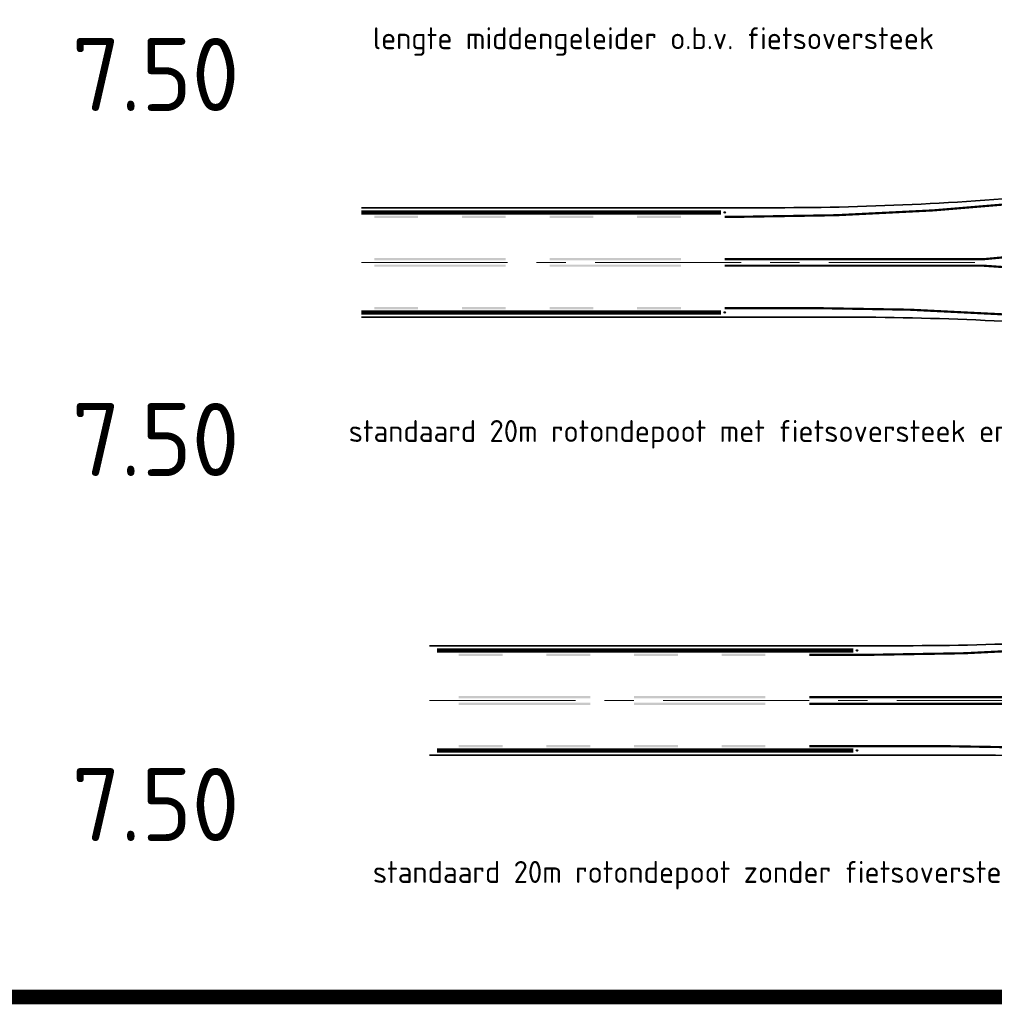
# Model space of a CAD drawing. Header units: metres. Extents: x -699 to 2316, y -1199 to 781.
# Tile 64 of 256: x 802 to 869, y -712 to -644. Entities that reach past the tile are written whole.
import ezdxf

# ---------------------------------------------------------------- set-up
doc = ezdxf.new("R2010")
doc.units = ezdxf.units.M
doc.linetypes.add('AM-AS', pattern=[16, 10, -2, 2, -2])
doc.linetypes.add('VW-1-1_STREEP', pattern=[2, 1, -1])
for name, color, linetype, lineweight in [('B-WE-AM-AS-G', 10, 'AM-AS', 18), ('N-WA-IE-MEUBILAIR_WEGMEUBILAIR-S', 7, 'Continuous', 25), ('N-WE-VH-KANTSTROOKVERRUWING-G', 251, 'VW-1-1_STREEP', 18), ('N-WE-VH-KANTVERHARDING-G', 210, 'Continuous', 35), ('N-WE-VW-MARKERING_LANGS_STREEP_DOORGETROKKEN_010-G', 7, 'Continuous', 13), ('N-WE-VW-MARKERING_LANGS_STREEP_DOORGETROKKEN_015-G', 7, 'Continuous', 13), ('N-WE-VW-MARKERING_PUNTSTUK-G', 7, 'Continuous', 35), ('X-XX-AL-T50', 130, 'Continuous', 50)]:
    doc.layers.add(name, color=color, linetype=linetype, lineweight=lineweight)
doc.layers.add('X-XX-AL-HULPLIJN-G', color=7, linetype='Continuous', lineweight=18, plot=False)
doc.styles.add('NLCS-ISO Standaard', font='NLCS-ISO.ttf')
doc.styles.add('NLCS-ISO-ANNOTATIEF-T50', font='NLCS-ISO.ttf', dxfattribs={"height": 5})

# ---------------------------------------------------------------- blocks, each defined once
blk = doc.blocks.new('SIE-WEG_GLASBOLREFLECTOR-SO')
for p, q in [((-0.3750000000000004, 0), (-0.199132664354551, 0)), ((-0.1411659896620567, 0.1408067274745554), (-0.2649110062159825, 0.2645517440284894)), ((-4.547473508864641e-16, 0.1999981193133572), (-4.547473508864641e-16, 0.375)), ((0.1422886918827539, 0.1414213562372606), (0.2654190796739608, 0.2645517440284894)), ((0.2008673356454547, 0), (0.3749999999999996, 0)), ((-0.2649110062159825, -0.2657783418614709), (-0.1405540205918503, -0.1414213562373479)), ((-4.547473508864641e-16, -0.375), (-4.547473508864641e-16, -0.1999981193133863)), ((0.2654190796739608, -0.2657783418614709), (0.1416740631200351, -0.1420333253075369))]:
    blk.add_line(p, q)
for centre, radius in [((-4.547473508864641e-16, 0), 0.375), ((0.000867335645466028, 0), 0.2)]:
    blk.add_circle(centre, radius)
blk = doc.blocks.new('glasbol')
at = {"layer": 'N-WA-IE-MEUBILAIR_WEGMEUBILAIR-S'}
blk.add_blockref('SIE-WEG_GLASBOLREFLECTOR-SO', (-0.0008673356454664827, 0), dxfattribs=at)
blk = doc.blocks.new('NLCS_Rotondepoot_7.5_R20 (4m) 2fo')
at = {"layer": 'B-WE-AM-AS-G'}
blk.add_lwpolyline([(-101.4325097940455, 0), (-1.164153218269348e-10, 0)], dxfattribs=at)
at = {"layer": 'N-WE-VH-KANTSTROOKVERRUWING-G', "ltscale": 0.7, "const_width": 0.3}
for points in [[(-76.8001217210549, 3.425000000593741), (-101.4325097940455, 3.425000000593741)], [(-76.8001217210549, -3.425000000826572), (-101.4325097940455, -3.425000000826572)]]:
    blk.add_lwpolyline(points, dxfattribs=at)
at = {"layer": 'N-WE-VH-KANTVERHARDING-G', "flags": 128}
for points in [[(-101.4325097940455, 3.750000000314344), (-73.06890528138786, 3.750000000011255, 0.02492232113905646), (-53.16816147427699, 4.742561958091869), (-38.07518595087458, 6.251859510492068, -0.02492232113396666), (-33.10000000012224, 6.499999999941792), (-27.61792895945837, 6.5, 0.2313276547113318), (-15.78167369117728, 12.28571428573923, -0.03098934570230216), (-14.14213562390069, 14.14213562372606)], [(-14.14213562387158, -14.14213562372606, -0.04703257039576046), (-16.53594569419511, -11.25000000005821, 0.2482675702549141), (-26.45751311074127, -6), (-33.10000000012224, -6, -0.02492232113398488), (-38.07518595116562, -5.751859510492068), (-48.16816147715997, -4.742561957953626, 0.02492232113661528), (-68.06890528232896, -3.750000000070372), (-101.4325097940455, -3.750000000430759)]]:
    blk.add_lwpolyline(points, format="xyb", dxfattribs=at)
at = {"layer": 'N-WE-VW-MARKERING_LANGS_STREEP_DOORGETROKKEN_010-G'}
for points in [[(-100.5502019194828, 0.300000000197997), (-91.550201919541, 0.3000000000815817), (-100.5502019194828, 0.1500000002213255), (-91.55020191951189, 0.1500000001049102)], [(-88.55020191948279, 0.300000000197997), (-79.550201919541, 0.3000000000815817), (-88.55020191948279, 0.1500000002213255), (-79.55020191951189, 0.1500000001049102)], [(-100.5502019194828, -0.300000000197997), (-91.550201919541, -0.3000000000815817), (-100.5502019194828, -0.1500000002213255), (-91.55020191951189, -0.1500000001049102)], [(-88.55020191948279, -0.300000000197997), (-79.550201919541, -0.3000000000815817), (-88.55020191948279, -0.1500000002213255), (-79.55020191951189, -0.1500000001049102)]]:
    blk.add_solid(points, dxfattribs=at)
at = {"layer": 'N-WE-VW-MARKERING_LANGS_STREEP_DOORGETROKKEN_015-G', "const_width": 0.15, "flags": 128}
for points in [[(-76.55020191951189, 3.125000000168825), (-75.55020191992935, 3.125000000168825, 0.02492232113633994), (-55.64945811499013, 4.117561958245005), (-38.03787205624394, 5.878720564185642, -0.02492232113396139), (-33.10000000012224, 6.124999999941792), (-27.61792895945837, 6.125, 0.2313276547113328), (-15.48576730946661, 12.05535714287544, -0.03098934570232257), (-13.87697058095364, 13.87697058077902)], [(-76.55020191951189, 0.2250000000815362), (-58.8077149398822, 0.2250000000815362), (-37.36822576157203, 2.226227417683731, -0.02327254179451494), (-33.10000000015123, 2.424999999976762), (-19.40689518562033, 2.42500000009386, 0.06932157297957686), (-19.47459884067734, 2.425000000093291, 0.06202109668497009), (-19.47459884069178, -2.424999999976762), (-33.10000000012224, -2.424999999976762, -0.02492232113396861), (-37.71946015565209, -2.194601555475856), (-51.33104621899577, -0.8334429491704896, 0.009228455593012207), (-58.80657606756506, -0.2250000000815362), (-76.55020191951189, -0.2250000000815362)], [(-13.87697058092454, -13.87697058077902, -0.04703257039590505), (-16.22589671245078, -11.03906250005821, 0.2482675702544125), (-26.45751311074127, -5.625), (-33.10000000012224, -5.625, -0.02492232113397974), (-38.03787205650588, -5.378720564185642), (-50.64945811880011, -4.117561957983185, 0.02492232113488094), (-70.5502019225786, -3.125000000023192), (-76.55020191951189, -3.125000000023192)]]:
    blk.add_lwpolyline(points, format="xyb", dxfattribs=at)
at = {"layer": 'N-WE-VW-MARKERING_LANGS_STREEP_DOORGETROKKEN_015-G'}
for points in [[(-100.5502019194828, 3.200000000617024), (-97.55020191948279, 3.200000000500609), (-100.5502019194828, 3.050000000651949), (-97.55020191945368, 3.050000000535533)], [(-94.55020191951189, 3.200000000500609), (-91.55020191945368, 3.200000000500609), (-94.55020191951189, 3.050000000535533), (-91.55020191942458, 3.050000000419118)], [(-88.55020191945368, 3.200000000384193), (-85.55020191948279, 3.200000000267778), (-88.55020191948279, 3.050000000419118), (-85.55020191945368, 3.050000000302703)], [(-82.55020191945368, 3.200000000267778), (-79.55020191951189, 3.200000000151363), (-82.55020191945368, 3.050000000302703), (-79.55020191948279, 3.050000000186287)], [(-100.5502019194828, -3.200000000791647), (-97.55020191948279, -3.200000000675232), (-100.5502019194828, -3.050000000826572), (-97.55020191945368, -3.050000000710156)], [(-94.55020191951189, -3.200000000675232), (-91.55020191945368, -3.200000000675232), (-94.55020191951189, -3.050000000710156), (-91.55020191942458, -3.050000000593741)], [(-88.55020191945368, -3.200000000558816), (-85.55020191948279, -3.200000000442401), (-88.55020191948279, -3.050000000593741), (-85.55020191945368, -3.050000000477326)], [(-82.55020191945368, -3.200000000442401), (-79.55020191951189, -3.200000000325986), (-82.55020191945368, -3.050000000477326), (-79.55020191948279, -3.05000000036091)]]:
    blk.add_solid(points, dxfattribs=at)
at = {"layer": 'N-WA-IE-MEUBILAIR_WEGMEUBILAIR-S', "xscale": 0.1333333, "yscale": 0.1333333, "zscale": 0.1333333, "rotation": 179.8276844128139}
for p in [(-76.55023736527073, 3.425000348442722), (-76.55023736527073, -3.42499965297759)]:
    blk.add_blockref('glasbol', p, dxfattribs=at)
blk = doc.blocks.new('NLCS_Rotondepoot_7.5_R20')
at = {"layer": 'B-WE-AM-AS-G'}
blk.add_lwpolyline([(-96.77888202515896, 0), (0, 0)], dxfattribs=at)
at = {"layer": 'N-WE-VH-KANTSTROOKVERRUWING-G', "ltscale": 0.7, "const_width": 0.3}
for points in [[(-67.74738579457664, 3.425000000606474), (-96.26017866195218, 3.425000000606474)], [(-67.74738579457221, -3.425000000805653), (-96.26017866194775, -3.425000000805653)]]:
    blk.add_lwpolyline(points, dxfattribs=at)
at = {"layer": 'N-WE-VH-KANTVERHARDING-G', "flags": 128}
for points in [[(-96.77888202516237, 3.750000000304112), (-64.2821080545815, 3.74999999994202, 0.02492232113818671), (-44.38136424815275, 4.742561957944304), (-34.28838872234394, 5.751859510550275, -0.02492232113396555), (-29.31320277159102, 6), (-28.00000000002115, 6, 0.2360679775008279), (-15.99999999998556, 12.00000000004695, -0.03548915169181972), (-14.14213562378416, 14.14213562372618)], [(-14.14213562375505, -14.14213562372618, -0.05173887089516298), (-16.74428540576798, -10.93750000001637, 0.2532576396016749), (-26.79085664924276, -5.5), (-29.28826496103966, -5.5, -0.0249223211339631), (-34.2634509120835, -5.251859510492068), (-39.35642643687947, -4.742561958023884, 0.02492232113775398), (-59.25717024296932, -3.750000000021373), (-96.77888202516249, -3.750000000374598)]]:
    blk.add_lwpolyline(points, format="xyb", dxfattribs=at)
at = {"layer": 'N-WE-VW-MARKERING_LANGS_STREEP_DOORGETROKKEN_010-G'}
for points in [[(-94.76340469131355, 0.3000000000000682), (-85.76340469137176, 0.2999999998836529), (-94.76340469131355, 0.1500000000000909), (-85.76340469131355, 0.1500000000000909)], [(-82.76340469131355, 0.3000000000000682), (-73.76340469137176, 0.2999999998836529), (-82.76340469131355, 0.1500000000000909), (-73.76340469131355, 0.1500000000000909)], [(-94.76340469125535, -0.3000000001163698), (-85.76340469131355, -0.2999999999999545), (-94.76340469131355, -0.1499999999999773), (-85.76340469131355, -0.1499999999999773)], [(-82.76340469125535, -0.3000000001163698), (-73.76340469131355, -0.2999999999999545), (-82.76340469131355, -0.1499999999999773), (-73.76340469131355, -0.1499999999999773)]]:
    blk.add_solid(points, dxfattribs=at)
at = {"layer": 'N-WE-VW-MARKERING_LANGS_STREEP_DOORGETROKKEN_015-G', "const_width": 0.15, "flags": 128}
for points in [[(-70.76340469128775, 3.125000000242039), (-66.76340469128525, 3.125000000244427, 0.02492232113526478), (-46.86266088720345, 4.117561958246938), (-34.25107482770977, 5.378720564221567, -0.02492232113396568), (-29.31320277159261, 5.625), (-28.00000000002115, 5.625, 0.2360679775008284), (-15.6999999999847, 11.77500000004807, -0.03548915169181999), (-13.87697058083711, 13.87697058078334)], [(-70.76340469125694, -0.2250000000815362), (-48.60374067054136, -0.2250000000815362), (-31.60374067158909, -1.924999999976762), (-19.53036097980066, -1.924999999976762, -0.04916312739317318), (-19.53036097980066, 1.924999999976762), (-31.60374067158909, 1.924999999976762), (-48.60374067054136, 0.2250000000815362), (-70.76340469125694, 0.2250000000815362)], [(-13.87697058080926, -13.87697058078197, -0.05173887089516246), (-16.43033005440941, -10.73242187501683, 0.2532576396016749), (-26.79085664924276, -5.125), (-29.28826496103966, -5.125, -0.02492232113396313), (-34.22613701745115, -4.878720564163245), (-41.83772307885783, -4.117561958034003, 0.02492232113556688), (-61.7384668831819, -3.125000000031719), (-70.76340469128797, -3.125000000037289)]]:
    blk.add_lwpolyline(points, format="xyb", dxfattribs=at)
at = {"layer": 'N-WE-VW-MARKERING_LANGS_STREEP_DOORGETROKKEN_015-G'}
for points in [[(-94.76340469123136, 3.200000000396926), (-91.76340469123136, 3.200000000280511), (-94.76340469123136, 3.050000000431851), (-91.76340469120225, 3.050000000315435)], [(-88.76340469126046, 3.200000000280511), (-85.76340469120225, 3.200000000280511), (-88.76340469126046, 3.050000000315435), (-85.76340469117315, 3.05000000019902)], [(-82.76340469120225, 3.200000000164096), (-79.76340469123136, 3.20000000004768), (-82.76340469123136, 3.05000000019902), (-79.76340469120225, 3.050000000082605)], [(-76.76340469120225, 3.20000000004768), (-73.76340469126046, 3.199999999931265), (-76.76340469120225, 3.050000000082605), (-73.76340469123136, 3.04999999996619)], [(-94.76340469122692, -3.200000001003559), (-91.76340469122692, -3.200000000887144), (-94.76340469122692, -3.050000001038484), (-91.76340469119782, -3.050000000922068)], [(-88.76340469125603, -3.200000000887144), (-85.76340469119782, -3.200000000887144), (-88.76340469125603, -3.050000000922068), (-85.76340469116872, -3.050000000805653)], [(-82.76340469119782, -3.200000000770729), (-79.76340469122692, -3.200000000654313), (-82.76340469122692, -3.050000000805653), (-79.76340469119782, -3.050000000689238)], [(-76.76340469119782, -3.200000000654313), (-73.76340469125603, -3.200000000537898), (-76.76340469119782, -3.050000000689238), (-73.76340469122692, -3.050000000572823)]]:
    blk.add_solid(points, dxfattribs=at)
at = {"layer": 'N-WA-IE-MEUBILAIR_WEGMEUBILAIR-S', "xscale": 0.1333333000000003, "yscale": 0.1333333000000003, "zscale": 0.1333333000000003, "rotation": 179.8276844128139}
for p in [(-67.49750143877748, 3.425000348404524), (-67.49750143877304, -3.424999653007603)]:
    blk.add_blockref('glasbol', p, dxfattribs=at)

msp = doc.modelspace()

# ---------------------------------------------------------------- linework, layer by layer
at = {"const_width": 1}
for points in [[(378.982808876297, -323.3944099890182), (931.7474070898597, -323.3944099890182), (931.7474070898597, -711.1164010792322), (378.982808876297, -711.1164010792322)], [(378.982808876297, -323.3944099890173), (931.7474070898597, -323.3944099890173), (931.7474070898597, -711.1164010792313), (378.982808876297, -711.1164010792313)]]:
    msp.add_lwpolyline(points, close=True, dxfattribs=at)

# ---------------------------------------------------------------- block references
msp.add_blockref('NLCS_Rotondepoot_7.5_R20', (926.756461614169, -690.807236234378))
at = {"layer": 'N-WE-VW-MARKERING_PUNTSTUK-G'}
msp.add_blockref('NLCS_Rotondepoot_7.5_R20 (4m) 2fo', (926.756461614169, -660.807236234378), dxfattribs=at)

# ---------------------------------------------------------------- texts
at = {"layer": 'X-XX-AL-HULPLIJN-G', "style": 'NLCS-ISO Standaard'}
for s, p in [('lengte middengeleider o.b.v. fietsoversteek', (826.1112026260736, -646.2029801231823)), ('standaard 20m rotondepoot met fietsoversteek en 4m breed middeneiland', (824.457574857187, -673.1029801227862)), ('standaard 20m rotondepoot zonder fietsoversteek en 3m breed middeneiland', (826.1112026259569, -703.3029801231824))]:
    msp.add_text(s, height=1.5, dxfattribs=at).set_placement(p)
at = {"layer": 'X-XX-AL-T50', "style": 'NLCS-ISO-ANNOTATIEF-T50'}
for p in [(805.4953879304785, -650.4317732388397), (805.4953879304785, -675.4317732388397), (805.4953879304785, -700.4317732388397)]:
    msp.add_text('7.50', height=5, dxfattribs=at).set_placement(p)

doc.saveas('drawing.dxf')
